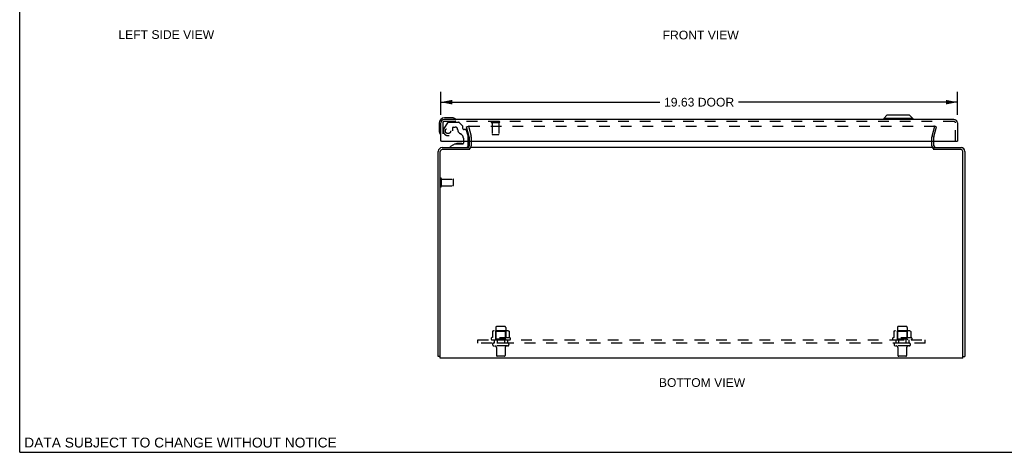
# Model space of a CAD drawing. Header units: inches. Extents: x 0 to 74.8, y 0 to 48.4.
# Tile 1 of 3: x 0 to 37.4, y 0 to 16.4. Entities that reach past the tile are written whole.
import ezdxf

# ---------------------------------------------------------------- set-up
doc = ezdxf.new("R2010")
doc.units = ezdxf.units.IN
doc.header["$LTSCALE"] = 4.114
doc.header["$MEASUREMENT"] = 0
doc.linetypes.add('HIDDEN', pattern=[0.2, 0.1, -0.1])
doc.layers.get('0').update_dxf_attribs({"linetype": 'CONTINUOUS'})
for name, color, linetype in [('DEFAULT_2', 8, 'HIDDEN'), ('DIMENSIONS', 7, 'CONTINUOUS'), ('DOOR_ASSEMBLY', 7, 'CONTINUOUS'), ('SUBPANEL', 7, 'CONTINUOUS')]:
    doc.layers.add(name, color=color, linetype=linetype)
doc.styles.get("Standard").update_dxf_attribs({"font": 'arial.ttf'})
doc.dimstyles.new('DIMSTYLE_1', dxfattribs={"dimtxt": 0.33, "dimasz": 0.44, "dimexe": 0.09, "dimexo": 0.07, "dimgap": 0.0375, "dimtad": 0, "dimtih": 1, "dimtoh": 1, "dimzin": 4, "dimdsep": 46, "dimtxsty": 'Standard', "dimblk": '_FILLED', "dimblk1": '_FILLED', "dimblk2": '_FILLED', "dimcen": 0.09, "dimadec": 3, "dimazin": 1, "dimtfac": 1, "dimtdec": 3, "dimtofl": 0, "dimtmove": 0, "dimatfit": 3, "dimldrblk": '_FILLED', "dimfxl": 0, "dimtolj": 1, "dimtzin": 4, "dimarcsym": 0})

# ---------------------------------------------------------------- blocks, each defined once
blk = doc.blocks.new('_FILLED')
at = {"color": 0, "linetype": 'ByBlock'}
blk.add_solid([(0, 0), (-1, 0.2), (-1, -0.2)], dxfattribs=at)
blk = doc.blocks.new('*D4')
at = {"layer": 'DIMENSIONS', "color": 2, "linetype": 'Continuous'}
for p, q in [((15.995, 12.815), (15.995, 13.694)), ((35.62, 12.815), (35.62, 13.694)), ((15.995, 13.298), (24.311, 13.298)), ((35.62, 13.298), (27.303, 13.298))]:
    blk.add_line(p, q, dxfattribs=at)
at = {"layer": 'DIMENSIONS', "color": 2, "linetype": 'Continuous', "xscale": 0.44, "yscale": 0.44, "zscale": 0.44, "rotation": 180}
blk.add_blockref('_FILLED', (15.995, 13.298), dxfattribs=at)
at = {"layer": 'DIMENSIONS', "color": 2, "linetype": 'Continuous', "xscale": 0.44, "yscale": 0.44, "zscale": 0.44}
blk.add_blockref('_FILLED', (35.62, 13.298), dxfattribs=at)
at = {"layer": 'DIMENSIONS', "color": 2, "linetype": 'Continuous', "insert": (25.807, 13.463), "char_height": 0.33, "width": 2.66208, "attachment_point": 2, "line_spacing_factor": 0.9}
blk.add_mtext('19.63 DOOR', dxfattribs=at)

msp = doc.modelspace()

# ---------------------------------------------------------------- linework, layer by layer
at = {"color": 7, "linetype": 'Continuous'}
for p, q in [((0, 0), (0, 48.4)), ((34.725, 11.499), (34.725, 11.574)), ((15.975, 3.637), (15.9, 3.637)), ((35.825, 3.637), (35.9, 3.637)), ((0, 0), (74.8, 0))]:
    msp.add_line(p, q, dxfattribs=at)
at = {"color": 3, "linetype": 'Continuous'}
for p, q in [((17.075, 11.817), (17.075, 11.644)), ((34.725, 11.644), (34.725, 11.817)), ((15.9, 3.637), (15.9, 11.429)), ((15.975, 3.574), (15.975, 11.429)), ((16.045, 11.574), (17.075, 11.574)), ((17.102, 11.499), (16.045, 11.499)), ((34.698, 11.574), (17.102, 11.574)), ((35.755, 11.499), (34.698, 11.499)), ((34.725, 11.574), (35.755, 11.574)), ((35.825, 3.574), (35.825, 11.429)), ((35.9, 11.429), (35.9, 3.637)), ((35.825, 3.574), (15.975, 3.574))]:
    msp.add_line(p, q, dxfattribs=at)
for centre, radius, start, end in [((17.005, 11.644), 0.07, 275.5427, 360), ((34.795, 11.644), 0.07, 180, 264.4573), ((16.045, 11.429), 0.145, 90, 180), ((16.045, 11.429), 0.07, 90, 180), ((35.755, 11.429), 0.145, 0, 90), ((35.755, 11.429), 0.07, 0, 90)]:
    msp.add_arc(centre, radius, start, end, dxfattribs=at)
at = {"layer": 'DEFAULT_2', "color": 8, "linetype": 'HIDDEN'}
for p, q in [((16.971, 12.367), (17.043, 12.386)), ((17.073, 11.983), (16.971, 12.367)), ((17.043, 12.386), (17.146, 12.002)), ((17.072, 12.386), (34.727, 12.386)), ((34.654, 12.002), (34.757, 12.386)), ((34.726, 11.983), (34.829, 12.367)), ((34.729, 12.386), (34.727, 12.386)), ((34.829, 12.367), (34.757, 12.386)), ((17.075, 11.972), (17.075, 11.817)), ((17.15, 11.972), (17.15, 11.644)), ((34.65, 11.644), (34.65, 11.972)), ((34.725, 11.817), (34.725, 11.972)), ((16.018, 10.107), (16.018, 10.391)), ((16.018, 10.373), (16.465, 10.373)), ((16.018, 10.125), (16.465, 10.125)), ((16.475, 10.135), (16.475, 10.363)), ((17.956, 4.589), (17.956, 4.37)), ((18.53, 4.61), (18.019, 4.61)), ((18.091, 4.59), (18.071, 4.61)), ((18.087, 4.744), (18.087, 4.149)), ((18.091, 4.294), (18.091, 4.59)), ((18.458, 4.59), (18.091, 4.59)), ((18.432, 4.774), (18.117, 4.774)), ((18.458, 4.59), (18.478, 4.61)), ((18.458, 4.294), (18.458, 4.59)), ((18.462, 4.744), (18.462, 4.149)), ((18.594, 4.589), (18.594, 4.37)), ((33.206, 4.589), (33.206, 4.37)), ((33.78, 4.61), (33.269, 4.61)), ((33.341, 4.59), (33.321, 4.61)), ((33.337, 4.744), (33.337, 4.149)), ((33.708, 4.59), (33.341, 4.59)), ((33.341, 4.294), (33.341, 4.59)), ((33.682, 4.774), (33.367, 4.774)), ((33.708, 4.59), (33.728, 4.61)), ((33.708, 4.294), (33.708, 4.59)), ((33.712, 4.744), (33.712, 4.149)), ((33.844, 4.589), (33.844, 4.37)), ((18.631, 4.344), (17.919, 4.344)), ((17.941, 4.274), (18.609, 4.274)), ((18.532, 4.149), (18.017, 4.149)), ((18.091, 4.294), (18.071, 4.274)), ((18.458, 4.294), (18.091, 4.294)), ((18.458, 4.294), (18.478, 4.274)), ((33.881, 4.344), (33.169, 4.344)), ((33.191, 4.274), (33.859, 4.274)), ((33.782, 4.149), (33.267, 4.149)), ((33.341, 4.294), (33.321, 4.274)), ((33.708, 4.294), (33.341, 4.294)), ((33.708, 4.294), (33.728, 4.274)), ((18.532, 4.039), (18.017, 4.039)), ((18.11, 3.976), (18.11, 3.679)), ((18.44, 3.976), (18.44, 3.679)), ((33.782, 4.039), (33.267, 4.039)), ((33.36, 3.976), (33.36, 3.679)), ((33.69, 3.976), (33.69, 3.679)), ((18.41, 3.649), (18.14, 3.649)), ((33.66, 3.649), (33.39, 3.649))]:
    msp.add_line(p, q, dxfattribs=at)
for points in [[(17.072, 12.386), (17.071, 12.386), (17.069, 12.386), (17.067, 12.386), (17.065, 12.385), (17.064, 12.384), (17.062, 12.384), (17.061, 12.383), (17.059, 12.381), (17.058, 12.38), (17.057, 12.379), (17.056, 12.377), (17.055, 12.376), (17.054, 12.374), (17.053, 12.373), (17.053, 12.371), (17.053, 12.369), (17.052, 12.368), (17.052, 12.367)], [(17.052, 12.367), (17.052, 12.366), (17.053, 12.364), (17.053, 12.362)], [(34.745, 12.376), (34.744, 12.377), (34.743, 12.379), (34.742, 12.38), (34.741, 12.381), (34.739, 12.383), (34.738, 12.384), (34.736, 12.384), (34.734, 12.385), (34.733, 12.386), (34.731, 12.386), (34.729, 12.386)], [(34.745, 12.376), (34.746, 12.374), (34.746, 12.373), (34.747, 12.371), (34.747, 12.369), (34.747, 12.368), (34.747, 12.367)], [(34.747, 12.367), (34.747, 12.366), (34.747, 12.364), (34.747, 12.362)], [(17.962, 4.598), (17.96, 4.597), (17.959, 4.596), (17.958, 4.595), (17.957, 4.593), (17.956, 4.592), (17.956, 4.59), (17.956, 4.589)], [(18.588, 4.598), (18.589, 4.597), (18.591, 4.596), (18.592, 4.595), (18.593, 4.593), (18.593, 4.592), (18.594, 4.59), (18.594, 4.589)], [(33.212, 4.598), (33.21, 4.597), (33.209, 4.596), (33.208, 4.595), (33.207, 4.593), (33.206, 4.592), (33.206, 4.59), (33.206, 4.589)], [(33.838, 4.598), (33.839, 4.597), (33.841, 4.596), (33.842, 4.595), (33.843, 4.593), (33.843, 4.592), (33.844, 4.59), (33.844, 4.589)], [(17.956, 4.37), (17.956, 4.369), (17.956, 4.368), (17.955, 4.367), (17.955, 4.366), (17.955, 4.365), (17.954, 4.365), (17.954, 4.364), (17.954, 4.364), (17.953, 4.364), (17.953, 4.363), (17.953, 4.363), (17.952, 4.363), (17.952, 4.362), (17.952, 4.362), (17.951, 4.362), (17.951, 4.362), (17.951, 4.362), (17.951, 4.362)], [(18.599, 4.362), (18.599, 4.362), (18.599, 4.362), (18.598, 4.362), (18.598, 4.362), (18.598, 4.362), (18.597, 4.363), (18.597, 4.363), (18.597, 4.363), (18.596, 4.364), (18.596, 4.364), (18.596, 4.364), (18.595, 4.365), (18.595, 4.365), (18.595, 4.366), (18.594, 4.367), (18.594, 4.368), (18.594, 4.369), (18.594, 4.37)], [(33.206, 4.37), (33.206, 4.369), (33.206, 4.368), (33.205, 4.367), (33.205, 4.366), (33.205, 4.365), (33.204, 4.365), (33.204, 4.364), (33.204, 4.364), (33.203, 4.364), (33.203, 4.363), (33.203, 4.363), (33.202, 4.363), (33.202, 4.362), (33.202, 4.362), (33.201, 4.362), (33.201, 4.362), (33.201, 4.362), (33.201, 4.362)], [(33.849, 4.362), (33.849, 4.362), (33.849, 4.362), (33.848, 4.362), (33.848, 4.362), (33.848, 4.362), (33.847, 4.363), (33.847, 4.363), (33.847, 4.363), (33.846, 4.364), (33.846, 4.364), (33.846, 4.364), (33.845, 4.365), (33.845, 4.365), (33.845, 4.366), (33.844, 4.367), (33.844, 4.368), (33.844, 4.369), (33.844, 4.37)]]:
    msp.add_lwpolyline(points, dxfattribs=at)
for centre, radius, start, end in [((17.035, 11.972), 0.04, 0, 15), ((17.035, 11.972), 0.115, 0, 15), ((34.765, 11.972), 0.115, 165, 180), ((34.765, 11.972), 0.04, 165, 180), ((17.005, 11.644), 0.145, 308.7549, 360), ((34.795, 11.644), 0.145, 180, 231.2451), ((15.996, 10.391), 0.0215, 360, 180), ((15.996, 10.107), 0.0215, 180, 0), ((16.465, 10.363), 0.01, 360, 90), ((16.465, 10.135), 0.01, 270, 0), ((18.019, 4.469), 0.141, 90, 113.95), ((18.117, 4.744), 0.03, 90, 180), ((18.432, 4.744), 0.03, 0, 90), ((18.53, 4.469), 0.141, 66.05, 90), ((33.269, 4.469), 0.141, 90, 113.95), ((33.367, 4.744), 0.03, 90, 180), ((33.682, 4.744), 0.03, 0, 90), ((33.78, 4.469), 0.141, 66.05, 90), ((17.941, 4.312), 0.0384, 124.4497, 270), ((18.275, 3.744), 0.698, 117.6814, 120.6631), ((18.017, 4.094), 0.055, 90, 270), ((18.532, 4.094), 0.055, 270, 90), ((18.275, 3.744), 0.698, 59.3369, 62.3186), ((18.609, 4.312), 0.0384, 270, 55.5503), ((33.191, 4.312), 0.0384, 124.4497, 270), ((33.525, 3.744), 0.698, 117.6814, 120.6631), ((33.267, 4.094), 0.055, 90, 270), ((33.782, 4.094), 0.055, 270, 90), ((33.525, 3.744), 0.698, 59.3369, 62.3186), ((33.859, 4.312), 0.0384, 270, 55.5503), ((18.047, 3.976), 0.0625, 0, 90), ((18.502, 3.976), 0.0625, 90, 180), ((33.297, 3.976), 0.0625, 0, 90), ((33.752, 3.976), 0.0625, 90, 180), ((18.14, 3.679), 0.03, 180, 270), ((18.41, 3.679), 0.03, 270, 360), ((33.39, 3.679), 0.03, 180, 270), ((33.66, 3.679), 0.03, 270, 360)]:
    msp.add_arc(centre, radius, start, end, dxfattribs=at)
at = {"layer": 'DOOR_ASSEMBLY', "color": 7, "linetype": 'Continuous'}
for p, q in [((32.936, 12.799), (32.818, 12.681)), ((33.802, 12.799), (32.936, 12.799)), ((33.802, 12.799), (33.92, 12.681)), ((15.935, 12.502), (15.935, 12.212)), ((16.424, 12.702), (16.135, 12.702)), ((16.462, 12.699), (16.424, 12.702)), ((33.92, 12.681), (32.818, 12.681)), ((32.818, 12.681), (32.818, 12.642)), ((33.92, 12.681), (33.92, 12.642)), ((15.935, 12.212), (15.938, 12.175)), ((16.023, 11.817), (15.995, 11.817)), ((16.539, 11.712), (16.368, 11.613)), ((16.368, 11.574), (16.368, 11.613)), ((16.539, 11.712), (16.821, 11.712)), ((16.703, 11.728), (16.633, 11.728)), ((16.773, 11.728), (16.703, 11.728)), ((16.853, 11.817), (16.853, 11.743)), ((17.038, 11.653), (17.038, 11.817)), ((35.592, 11.817), (35.62, 11.817))]:
    msp.add_line(p, q, dxfattribs=at)
at = {"layer": 'DOOR_ASSEMBLY', "color": 3, "linetype": 'Continuous'}
for p, q in [((15.995, 11.817), (15.995, 12.507)), ((35.485, 12.642), (16.13, 12.642)), ((35.62, 12.507), (35.62, 11.817)), ((16.023, 11.817), (35.592, 11.817))]:
    msp.add_line(p, q, dxfattribs=at)
at = {"layer": 'DOOR_ASSEMBLY', "color": 8, "linetype": 'HIDDEN'}
for p, q in [((16.07, 12.507), (16.07, 11.817)), ((16.247, 12.518), (16.116, 12.292)), ((35.485, 12.567), (16.13, 12.567)), ((16.281, 12.538), (16.667, 12.538)), ((16.463, 12.353), (16.546, 12.353)), ((16.695, 12.526), (16.816, 12.405)), ((16.821, 12.394), (16.821, 12.322)), ((17.928, 12.524), (18.212, 12.524)), ((17.946, 12.524), (17.946, 12.077)), ((18.194, 12.524), (18.194, 12.077)), ((35.545, 11.817), (35.545, 12.507)), ((16.447, 12.204), (16.447, 12.337)), ((16.933, 12.263), (16.88, 12.263)), ((16.964, 12.24), (17.033, 11.98)), ((17.956, 12.067), (18.184, 12.067)), ((16.853, 11.925), (16.853, 11.817)), ((17.038, 11.817), (17.038, 11.947)), ((16.368, 11.574), (16.959, 11.574))]:
    msp.add_line(p, q, dxfattribs=at)
msp.add_circle((16.27, 12.204), 0.102, dxfattribs=at)
at = {"layer": 'DOOR_ASSEMBLY', "color": 7, "linetype": 'Continuous'}
for centre, radius, start, end in [((16.135, 12.502), 0.2, 90, 180), ((16.424, 12.452), 0.25, 59.1101, 90), ((16.545, 12.657), 0.015, 270, 353.6204), ((16.545, 12.654), 0.015, 6.3796, 59.1101), ((16.185, 12.212), 0.25, 180, 210.8899), ((15.983, 12.092), 0.015, 210.8899, 263.6204), ((15.98, 12.092), 0.015, 276.3796, 360), ((16.633, 11.638), 0.09, 90, 125.4682), ((16.773, 11.638), 0.09, 54.7746, 90), ((16.821, 11.743), 0.0317, 270, 360), ((16.959, 11.653), 0.0787, 270, 360)]:
    msp.add_arc(centre, radius, start, end, dxfattribs=at)
at = {"layer": 'DOOR_ASSEMBLY', "color": 3, "linetype": 'Continuous'}
for centre, start, end in [((16.13, 12.507), 90, 180), ((35.485, 12.507), 0, 90)]:
    msp.add_arc(centre, 0.135, start, end, dxfattribs=at)
at = {"layer": 'DOOR_ASSEMBLY', "color": 8, "linetype": 'HIDDEN'}
for centre, radius, start, end in [((16.13, 12.507), 0.06, 90, 180), ((16.281, 12.498), 0.04, 90, 150), ((16.463, 12.337), 0.0156, 90, 180), ((16.546, 12.263), 0.09, 0, 90), ((16.667, 12.498), 0.04, 45, 90), ((16.805, 12.394), 0.0156, 0, 45), ((17.928, 12.545), 0.0215, 90, 270), ((18.212, 12.545), 0.0215, 270, 90), ((35.485, 12.507), 0.06, 0, 90), ((16.27, 12.204), 0.177, 150, 360), ((16.821, 12.263), 0.185, 180, 245.2678), ((16.665, 11.925), 0.188, 0, 65.2678), ((16.88, 12.322), 0.0591, 180, 270), ((16.933, 12.232), 0.0312, 15, 90), ((16.913, 11.947), 0.125, 0, 15), ((17.956, 12.077), 0.01, 180, 270), ((18.184, 12.077), 0.01, 270, 360)]:
    msp.add_arc(centre, radius, start, end, dxfattribs=at)
at = {"layer": 'SUBPANEL', "color": 8, "linetype": 'HIDDEN'}
for p, q in [((17.4, 4.149), (17.4, 4.274)), ((17.4, 4.274), (34.4, 4.274)), ((34.4, 4.149), (17.4, 4.149)), ((18.025, 4.274), (18.025, 4.149)), ((18.134, 4.274), (18.134, 4.149)), ((18.415, 4.274), (18.415, 4.149)), ((18.525, 4.274), (18.525, 4.149)), ((33.275, 4.274), (33.275, 4.149)), ((33.384, 4.274), (33.384, 4.149)), ((33.665, 4.274), (33.665, 4.149)), ((33.775, 4.274), (33.775, 4.149)), ((34.4, 4.149), (34.4, 4.274))]:
    msp.add_line(p, q, dxfattribs=at)

# ---------------------------------------------------------------- texts
at = {"layer": 'DIMENSIONS', "color": 2, "linetype": 'Continuous', "attachment_point": 2, "line_spacing_factor": 0.9}
for s, insert, char_height, width in [('LEFT SIDE VIEW', (5.568, 16.03), 0.33, 3.62877), ('FRONT VIEW', (25.868, 16.012), 0.33, 2.88781), ('BOTTOM VIEW', (25.918, 2.814), 0.33, 3.27056), ('DATA SUBJECT TO CHANGE WITHOUT NOTICE', (6.108, 0.557), 0.374, 11.84843)]:
    msp.add_mtext(s, dxfattribs=dict(at, insert=insert, char_height=char_height, width=width))

# ---------------------------------------------------------------- dimensions: what is measured, and where the dimension line sits
at = {"layer": 'DIMENSIONS', "color": 2, "linetype": 'Continuous'}
dim = msp.add_linear_dim(base=(35.619849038, 13.297909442), p1=(15.994849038, 12.744846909), p2=(35.619849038, 12.744846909), text='<> DOOR', dimstyle='DIMSTYLE_1', dxfattribs=at)
dim.commit()
dim.dimension.update_dxf_attribs({"geometry": '*D4', "text_midpoint": (25.807349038, 13.297909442), "dimtype": 160})

doc.saveas('drawing.dxf')
